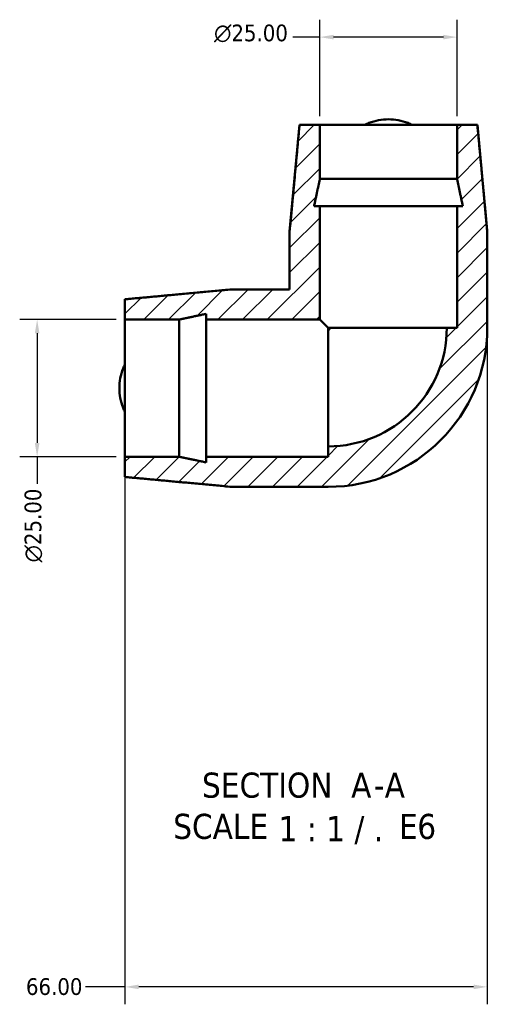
# Model space of a CAD drawing. Header units: millimetres. Extents: x 0 to 901, y -339 to 594.
# Tile 1 of 4: x 333 to 418, y -339 to -160. Entities that reach past the tile are written whole.
import ezdxf

# ---------------------------------------------------------------- set-up
doc = ezdxf.new("R2010")
doc.units = ezdxf.units.MM
for name, color, linetype, lineweight in [('Dimension (ANSI)', 7, 'Continuous', 25), ('Hatch (ANSI)', 7, 'Continuous', 18), ('Symbol (ANSI)', 7, 'Continuous', 25), ('Visible (ANSI)', 7, 'Continuous', 50)]:
    doc.layers.add(name, color=color, linetype=linetype, lineweight=lineweight)
doc.styles.add('Label Text (ANSI)', font='tahoma.ttf')
doc.styles.add('Note Text (ANSI)', font='tahoma.ttf')
doc.dimstyles.new('Default - mm (ANSI)', dxfattribs={"dimtxt": 3.048, "dimasz": 2.5, "dimexe": 3.175, "dimexo": 1.6002, "dimgap": 0.8, "dimtad": 0, "dimtoh": 1, "dimzin": 4, "dimdsep": 46, "dimtxsty": 'Note Text (ANSI)', "dimcen": 0.09, "dimdle": 10, "dimclrd": 256, "dimclre": 256, "dimclrt": 256, "dimadec": 1, "dimazin": 1, "dimtfac": 1, "dimtofl": 0, "dimtmove": 0, "dimatfit": 3, "dimfxl": 0, "dimtolj": 1, "dimtzin": 4, "dimlwd": -1, "dimlwe": -1, "dimarcsym": 0})
pattern_1 = [(45, (0, 0), (-2.245064, 2.245064), [])]

# ---------------------------------------------------------------- blocks, each defined once
blk = doc.blocks.new('*D8')
at = {"layer": 'Defpoints', "color": 0, "transparency": 16777216}
for p in [(418.27, -216.01), (352.27, -239.51), (352.27, -336.17)]:
    blk.add_point(p, dxfattribs=at)
at = {"layer": 'Dimension (ANSI)', "transparency": 16777216}
for p, q in [((418.27, -217.61), (418.27, -339.35)), ((352.27, -241.11), (352.27, -339.35)), ((352.27, -336.17), (345.11, -336.17)), ((415.77, -336.17), (354.77, -336.17))]:
    blk.add_line(p, q, dxfattribs=at)
for points in [[(354.77, -335.76), (354.77, -336.59), (352.27, -336.17)], [(415.77, -335.76), (415.77, -336.59), (418.27, -336.17)]]:
    blk.add_solid(points, dxfattribs=at)
at = {"layer": 'Dimension (ANSI)', "transparency": 16777216, "insert": (334.23, -334.59), "char_height": 3.048, "attachment_point": 1, "style": 'Note Text (ANSI)'}
blk.add_mtext('\\A1;66.00', dxfattribs=at)
blk = doc.blocks.new('*D9')
at = {"layer": 'Defpoints', "color": 0, "transparency": 16777216}
for p in [(387.77, -163.01), (387.77, -179.01), (412.77, -179.01)]:
    blk.add_point(p, dxfattribs=at)
at = {"layer": 'Dimension (ANSI)', "transparency": 16777216}
for p, q in [((387.77, -177.41), (387.77, -159.83)), ((412.77, -177.41), (412.77, -159.83)), ((387.77, -163.01), (382.84, -163.01)), ((410.27, -163.01), (390.27, -163.01))]:
    blk.add_line(p, q, dxfattribs=at)
for points in [[(390.27, -162.59), (390.27, -163.43), (387.77, -163.01)], [(410.27, -162.59), (410.27, -163.43), (412.77, -163.01)]]:
    blk.add_solid(points, dxfattribs=at)
at = {"layer": 'Dimension (ANSI)', "transparency": 16777216, "insert": (368.5, -160.72), "char_height": 3.048, "attachment_point": 1, "style": 'Note Text (ANSI)'}
blk.add_mtext('\\A1;{\\fAIGDT|b0|i0;\\ln}\\fTahoma|b0|i0;25.00', dxfattribs=at)
blk = doc.blocks.new('*D10')
at = {"layer": 'Defpoints', "color": 0, "transparency": 16777216}
for p in [(352.27, -214.51), (336.27, -239.51), (352.27, -239.51)]:
    blk.add_point(p, dxfattribs=at)
at = {"layer": 'Dimension (ANSI)', "transparency": 16777216}
for p, q in [((350.67, -214.51), (333.09, -214.51)), ((336.27, -217.01), (336.27, -237.01)), ((350.67, -239.51), (333.09, -239.51)), ((336.27, -239.51), (336.27, -244.44))]:
    blk.add_line(p, q, dxfattribs=at)
for points in [[(335.85, -217.01), (336.69, -217.01), (336.27, -214.51)], [(335.85, -237.01), (336.69, -237.01), (336.27, -239.51)]]:
    blk.add_solid(points, dxfattribs=at)
at = {"layer": 'Dimension (ANSI)', "transparency": 16777216, "insert": (333.98, -258.78), "char_height": 3.048, "attachment_point": 1, "rotation": 90, "style": 'Note Text (ANSI)'}
blk.add_mtext('\\A1;{\\fAIGDT|b0|i0;\\ln}\\fTahoma|b0|i0;25.00', dxfattribs=at)

msp = doc.modelspace()

# ---------------------------------------------------------------- hatches: boundary and pattern name
at = {"layer": 'Hatch (ANSI)'}
h = msp.add_hatch(dxfattribs=at)
h.set_pattern_fill('ANSI31', color=256, scale=25.4, style=0)
h.set_pattern_definition(pattern_1)
edge = h.paths.add_edge_path()
edge.add_ellipse((389.27, -216.009), major_axis=(28.998, 0), ratio=1, start_angle=270, end_angle=360)
edge.add_line((418.267, -216.009), (418.267, -198.421))
edge.add_line((418.267, -198.421), (416.467, -179.009))
edge.add_line((416.467, -179.009), (412.766, -179.009))
edge.add_line((412.766, -179.009), (412.766, -188.876))
edge.add_line((412.766, -188.876), (413.815, -193.809))
edge.add_line((413.815, -193.809), (412.766, -193.809))
edge.add_line((412.766, -193.809), (412.766, -216.009))
edge.add_line((412.766, -216.009), (410.89, -216.009))
edge.add_ellipse((389.27, -216.009), major_axis=(0, -21.621), ratio=1, start_angle=0, end_angle=90, ccw=False)
edge.add_line((389.27, -237.63), (389.27, -239.506))
edge.add_line((389.27, -239.506), (367.07, -239.506))
edge.add_line((367.07, -239.506), (367.07, -240.555))
edge.add_line((367.07, -240.555), (362.136, -239.506))
edge.add_line((362.136, -239.506), (352.27, -239.506))
edge.add_line((352.27, -239.506), (352.27, -243.207))
edge.add_line((352.27, -243.207), (371.681, -245.007))
edge.add_line((371.681, -245.007), (389.27, -245.007))
h = msp.add_hatch(dxfattribs=at)
h.set_pattern_fill('ANSI31', color=256, scale=25.4, style=0)
h.set_pattern_definition(pattern_1)
h.paths.add_polyline_path([(382.272, -198.421), (382.272, -209.012), (371.681, -209.012), (352.27, -210.812), (352.27, -214.513), (362.136, -214.513), (367.07, -213.464), (367.07, -214.513), (387.773, -214.513), (387.773, -193.809), (386.724, -193.809), (387.773, -188.876), (387.773, -179.009), (384.072, -179.009)])
h = msp.add_hatch(dxfattribs=at)
h.set_pattern_fill('ANSI31', color=256, scale=25.4, style=0)
h.set_pattern_definition(pattern_1)
edge = h.paths.add_edge_path()
edge.add_line((389.649, -216.009), (389.27, -216.009))
edge.add_line((389.27, -216.009), (389.27, -216.389))
edge.add_ellipse((389.27, -216.009), major_axis=(0.379, 0), ratio=1, start_angle=270, end_angle=360)

# ---------------------------------------------------------------- linework, layer by layer
at = {"layer": 'Visible (ANSI)'}
for p, q in [((384.07, -179.009), (382.27, -198.421)), ((384.07, -179.009), (384.072, -179.009)), ((387.773, -179.009), (384.072, -179.009)), ((387.773, -188.876), (387.773, -179.009)), ((387.773, -179.009), (412.766, -179.009)), ((416.467, -179.009), (412.766, -179.009)), ((412.766, -179.009), (412.766, -188.876)), ((416.467, -179.009), (416.47, -179.009)), ((416.47, -179.009), (418.27, -198.421)), ((387.773, -188.876), (412.766, -188.876)), ((387.773, -193.809), (386.724, -193.809)), ((387.773, -214.513), (387.773, -193.809)), ((387.773, -193.809), (412.766, -193.809)), ((413.815, -193.809), (412.766, -193.809)), ((412.766, -193.809), (412.766, -216.009)), ((382.27, -198.421), (382.272, -198.421)), ((382.27, -198.421), (382.27, -209.009)), ((382.272, -198.421), (382.272, -209.012)), ((418.267, -216.009), (418.267, -198.421)), ((418.267, -198.421), (418.27, -198.421)), ((418.27, -198.421), (418.27, -216.009)), ((352.27, -210.809), (371.681, -209.009)), ((371.681, -209.012), (371.681, -209.009)), ((371.681, -209.009), (382.27, -209.009)), ((382.272, -209.012), (371.681, -209.012)), ((382.27, -209.009), (382.272, -209.012)), ((352.27, -210.812), (352.27, -210.809)), ((352.27, -210.812), (352.27, -214.513)), ((367.07, -213.464), (367.07, -214.513)), ((352.27, -214.513), (362.136, -214.513)), ((352.27, -239.506), (352.27, -214.513)), ((362.136, -239.506), (362.136, -214.513)), ((367.07, -214.513), (387.773, -214.513)), ((367.07, -239.506), (367.07, -214.513)), ((389.27, -216.009), (387.773, -214.513)), ((389.649, -216.009), (389.27, -216.009)), ((389.27, -216.009), (389.27, -216.389)), ((389.27, -237.63), (389.27, -216.389)), ((389.649, -216.009), (410.89, -216.009)), ((412.766, -216.009), (410.89, -216.009)), ((389.27, -237.63), (389.27, -239.506)), ((362.136, -239.506), (352.27, -239.506)), ((352.27, -239.506), (352.27, -243.207)), ((389.27, -239.506), (367.07, -239.506)), ((367.07, -239.506), (367.07, -240.555)), ((352.27, -243.209), (352.27, -243.207)), ((352.27, -243.209), (371.681, -245.009)), ((371.681, -245.007), (389.27, -245.007)), ((371.681, -245.009), (371.681, -245.007)), ((371.681, -245.009), (389.27, -245.009))]:
    msp.add_line(p, q, dxfattribs=at)
for radius in [28.998, 21.621, 0.379, 29]:
    msp.add_arc((389.27, -216.009), radius, 270, 0, dxfattribs=at)
for points, weights in [([(384.072, -179.009), (383.219, -188.204), (382.272, -198.421)], [1.00000073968, 1.00138871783, 1]), ([(418.267, -198.421), (417.32, -188.204), (416.467, -179.009)], [1, 1.00138871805, 1.00000073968]), ([(386.724, -193.809), (387.27, -191.243), (387.773, -188.876)], [1, 1.00081168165, 1]), ([(412.766, -188.876), (413.269, -191.243), (413.815, -193.809)], [1, 1.00081168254, 1]), ([(371.681, -209.012), (361.464, -209.959), (352.27, -210.812)], [1, 1.00138871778, 1.00000073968]), ([(362.136, -214.513), (364.503, -214.01), (367.07, -213.464)], [1, 1.00081168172, 1]), ([(367.07, -240.555), (364.503, -240.009), (362.136, -239.506)], [1, 1.00081168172, 1]), ([(352.27, -243.207), (361.464, -244.06), (371.681, -245.007)], [1.00000073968, 1.00138871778, 1])]:
    msp.add_rational_spline(points, weights, degree=2, dxfattribs=at)
for points in [[(395.92, -179.009), (396.175, -178.883), (396.437, -178.767), (397.849, -178.217), (399.095, -177.994), (401.444, -177.994), (402.69, -178.217), (404.102, -178.767), (404.364, -178.883), (404.619, -179.009)], [(352.27, -231.359), (352.143, -231.104), (352.027, -230.842), (351.477, -229.43), (351.254, -228.184), (351.254, -225.835), (351.477, -224.589), (352.027, -223.177), (352.143, -222.915), (352.27, -222.66)]]:
    msp.add_open_spline(points, degree=3, knots=[4.04186438, 4.04186438, 4.04186438, 4.04186438, 4.12410447, 4.12410447, 4.47649681, 4.47649681, 4.82888916, 4.82888916, 4.91112924, 4.91112924, 4.91112924, 4.91112924], dxfattribs=at)

# ---------------------------------------------------------------- texts
at = {"layer": 'Symbol (ANSI)', "char_height": 4.572, "attachment_point": 7, "style": 'Label Text (ANSI)'}
for s, insert in [('SECTION', (366.305, -301.764)), ('A', (393.474, -301.668)), ('A', (399.587, -301.668)), ('-', (397.608, -301.668)), ('SCALE', (361.057, -309.277)), ('E', (402.195, -309.195)), ('6', (405.521, -309.292)), (' 1 : 1 / .', (378.526, -310.188))]:
    msp.add_mtext(s, dxfattribs=dict(at, insert=insert))

# ---------------------------------------------------------------- dimensions: what is measured, and where the dimension line sits
at = {"layer": 'Dimension (ANSI)'}
for base, p1, p2, angle, picture, middle in [((387.77, -163.009), (412.77, -179.009), (387.77, -179.009), 180, '*D9', (375.27, -163.009)), ((336.27, -239.509), (352.27, -214.509), (352.27, -239.509), 90, '*D10', (336.27, -252.009))]:
    dim = msp.add_linear_dim(base=base, p1=p1, p2=p2, angle=angle, text='{\\fAIGDT|b0|i0;\\ln}\\fTahoma|b0|i0;<>', dimstyle='Default - mm (ANSI)', override={"dimgap": 0.8, "dimtoh": 0, "dimdec": 2, "dimtol": 0, "dimlim": 0, "dimtp": 0, "dimtm": 0, "dimtdec": 2, "dimatfit": 2}, dxfattribs=at)
    dim.commit()
    dim.dimension.update_dxf_attribs({"geometry": picture, "text_midpoint": middle, "dimtype": 160})
dim = msp.add_linear_dim(base=(352.27, -336.175), p1=(418.267, -216.009), p2=(352.27, -239.509), dimstyle='Default - mm (ANSI)', override={"dimgap": 0.8, "dimtoh": 0, "dimdec": 2, "dimtol": 0, "dimlim": 0, "dimtp": 0, "dimtm": 0, "dimtdec": 2, "dimatfit": 2}, dxfattribs=at)
dim.commit()
dim.dimension.update_dxf_attribs({"geometry": '*D8', "text_midpoint": (339.267, -336.175), "dimtype": 160})

doc.saveas('drawing.dxf')
